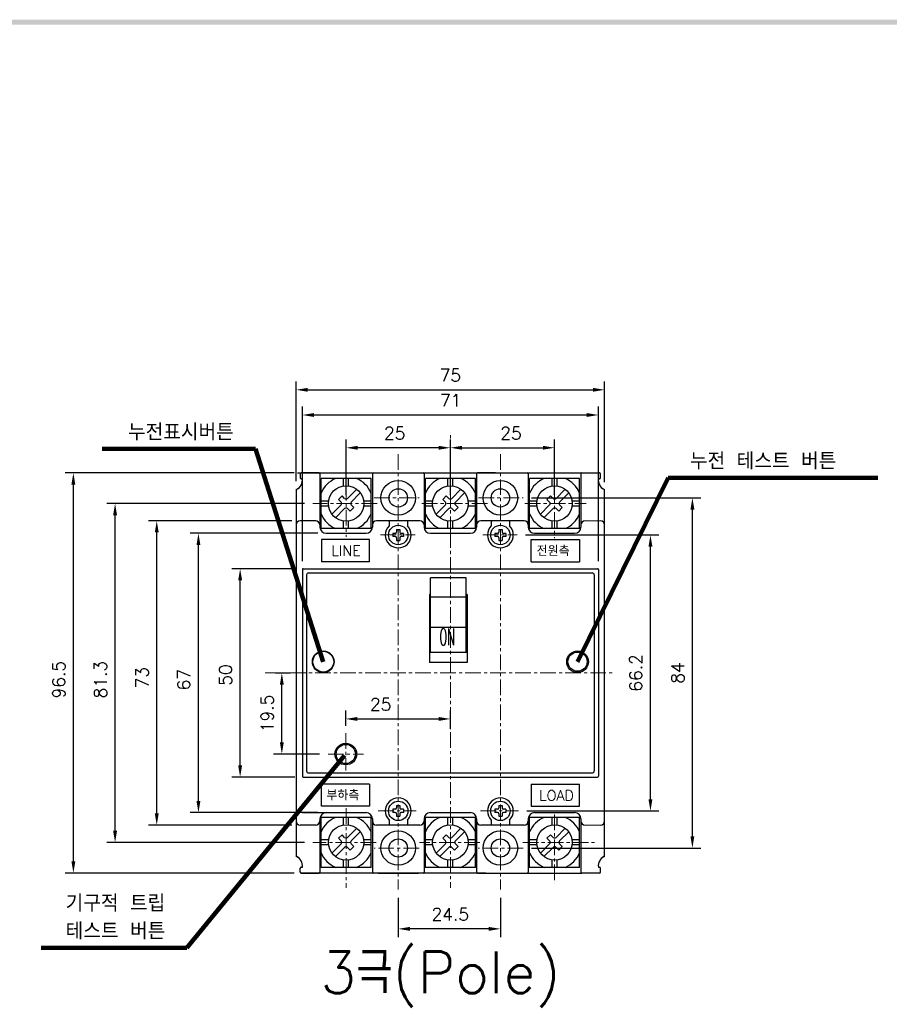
# Model space of a CAD drawing. Extents: x 2148 to 5472, y -907 to 1378.
# Tile 5 of 6: x 4883 to 5092, y 1137 to 1374. Entities that reach past the tile are written whole.
import ezdxf

# ---------------------------------------------------------------- set-up
doc = ezdxf.new("R2010")
doc.units = 0
doc.header["$LTSCALE"] = 3
doc.header["$MEASUREMENT"] = 0
doc.linetypes.add('CENTER', pattern=[2, 1.25, -0.25, 0.25, -0.25])
doc.layers.get('Defpoints').update_dxf_attribs({"linetype": 'CONTINUOUS'})
for name, color, linetype in [('cen', 1, 'CENTER'), ('Device', 7, 'CONTINUOUS'), ('di', 3, 'CONTINUOUS'), ('dwg', 7, 'CONTINUOUS')]:
    doc.layers.add(name, color=color, linetype=linetype)
doc.styles.add('KIM', font='ROMANS.shx', dxfattribs={"height": 5, "bigfont": 'GSG1.shx'})
doc.styles.get("Standard").update_dxf_attribs({"font": 'romans.shx', "height": 3, "bigfont": 'ghs.shx'})
doc.dimstyles.get("Standard").update_dxf_attribs({"dimtxt": 0.18, "dimasz": 0.18, "dimexe": 0.18, "dimexo": 0.0625, "dimgap": 0.09, "dimtad": 0, "dimtih": 1, "dimtoh": 1, "dimdec": 4, "dimzin": 0, "dimdsep": 46, "dimtxsty": 'Standard', "dimcen": 0.09, "dimadec": 0, "dimazin": 0, "dimtfac": 1, "dimtdec": 4, "dimtofl": 0, "dimtmove": 0, "dimatfit": 3, "dimfxl": 0, "dimtolj": 1, "dimtzin": 0, "dimarcsym": 0})
doc.dimstyles.new('STANDARD$0', dxfattribs={"dimtxt": 5, "dimasz": 5, "dimexe": 1, "dimexo": 2, "dimgap": 2, "dimtad": 1, "dimdec": 4, "dimzin": 12, "dimdsep": 46, "dimtxsty": 'KIM', "dimcen": -1, "dimdle": 0.1, "dimadec": 0, "dimazin": 0, "dimtfac": 1, "dimtdec": 4, "dimtmove": 0, "dimatfit": 3, "dimfxl": 0, "dimtolj": 1, "dimtzin": 0, "dimarcsym": 0})

# ---------------------------------------------------------------- blocks, each defined once
blk = doc.blocks.new('*D145')
at = {"layer": 'Defpoints', "color": 0}
for p in [(5023.79, 1284.79), (4949.79, 1260.86), (5023.79, 1260.67)]:
    blk.add_point(p, dxfattribs=at)
at = {"layer": 'di'}
for p, q in [((4949.79, 1262.86), (4949.79, 1286.79)), ((5023.79, 1262.67), (5023.79, 1286.79)), ((4952.59, 1284.79), (5020.99, 1284.79))]:
    blk.add_line(p, q, dxfattribs=at)
for points in [[(4952.59, 1285.26), (4952.59, 1284.33), (4949.79, 1284.79)], [(5020.99, 1285.26), (5020.99, 1284.33), (5023.79, 1284.79)]]:
    blk.add_solid(points, dxfattribs=at)
at = {"layer": 'di', "insert": (4986.79, 1288.29), "char_height": 3, "attachment_point": 5}
blk.add_mtext('\\A1;75', dxfattribs=at)
blk = doc.blocks.new('*D146')
at = {"layer": 'Defpoints', "color": 0}
for p in [(5022.29, 1278.75), (4951.29, 1241.66), (5022.29, 1241.66)]:
    blk.add_point(p, dxfattribs=at)
at = {"layer": 'di'}
for p, q in [((4951.29, 1243.66), (4951.29, 1280.75)), ((5022.29, 1243.66), (5022.29, 1280.75)), ((4954.09, 1278.75), (5019.49, 1278.75))]:
    blk.add_line(p, q, dxfattribs=at)
for points in [[(4954.09, 1279.21), (4954.09, 1278.28), (4951.29, 1278.75)], [(5019.49, 1279.21), (5019.49, 1278.28), (5022.29, 1278.75)]]:
    blk.add_solid(points, dxfattribs=at)
at = {"layer": 'di', "insert": (4986.89, 1282.25), "char_height": 3, "attachment_point": 5}
blk.add_mtext('\\A1;71', dxfattribs=at)
blk = doc.blocks.new('*D147')
at = {"layer": 'Defpoints', "color": 0}
for p in [(5011.79, 1270.89), (4986.79, 1270.07), (5011.79, 1257.51)]:
    blk.add_point(p, dxfattribs=at)
at = {"layer": 'di'}
for p, q in [((4986.79, 1272.07), (4986.79, 1272.89)), ((4989.59, 1270.89), (5008.99, 1270.89)), ((5011.79, 1259.51), (5011.79, 1272.89))]:
    blk.add_line(p, q, dxfattribs=at)
for points in [[(4989.59, 1271.35), (4989.59, 1270.42), (4986.79, 1270.89)], [(5008.99, 1271.35), (5008.99, 1270.42), (5011.79, 1270.89)]]:
    blk.add_solid(points, dxfattribs=at)
at = {"layer": 'di', "insert": (5001.34, 1274.39), "char_height": 3, "attachment_point": 5}
blk.add_mtext('\\A1;25', dxfattribs=at)
blk = doc.blocks.new('*D148')
at = {"layer": 'Defpoints', "color": 0}
for p in [(4961.79, 1270.88), (4961.79, 1257.51), (4986.79, 1257.51)]:
    blk.add_point(p, dxfattribs=at)
at = {"layer": 'di'}
for p, q in [((4961.79, 1259.51), (4961.79, 1272.88)), ((4983.99, 1270.88), (4964.59, 1270.88)), ((4986.79, 1259.51), (4986.79, 1272.88))]:
    blk.add_line(p, q, dxfattribs=at)
for points in [[(4964.59, 1271.35), (4964.59, 1270.41), (4961.79, 1270.88)], [(4983.99, 1271.35), (4983.99, 1270.41), (4986.79, 1270.88)]]:
    blk.add_solid(points, dxfattribs=at)
at = {"layer": 'di', "insert": (4973.44, 1274.38), "char_height": 3, "attachment_point": 5}
blk.add_mtext('\\A1;25', dxfattribs=at)
blk = doc.blocks.new('*D159')
at = {"layer": 'Defpoints', "color": 0}
for p in [(4926.37, 1250.36), (4956.99, 1250.36), (4956.99, 1183.36)]:
    blk.add_point(p, dxfattribs=at)
at = {"layer": 'di'}
for p, q in [((4954.99, 1250.36), (4924.37, 1250.36)), ((4926.37, 1186.16), (4926.37, 1247.56)), ((4954.99, 1183.36), (4924.37, 1183.36))]:
    blk.add_line(p, q, dxfattribs=at)
for points in [[(4925.9, 1247.56), (4926.84, 1247.56), (4926.37, 1250.36)], [(4925.9, 1186.16), (4926.84, 1186.16), (4926.37, 1183.36)]]:
    blk.add_solid(points, dxfattribs=at)
at = {"layer": 'di', "insert": (4922.87, 1215.25), "char_height": 3, "attachment_point": 5, "rotation": 90}
blk.add_mtext('\\A1;67', dxfattribs=at)
blk = doc.blocks.new('*D160')
at = {"layer": 'Defpoints', "color": 0}
for p in [(4916.37, 1253.36), (4950.79, 1253.36), (4950.79, 1180.36)]:
    blk.add_point(p, dxfattribs=at)
at = {"layer": 'di'}
for p, q in [((4948.79, 1253.36), (4914.37, 1253.36)), ((4916.37, 1183.16), (4916.37, 1250.56)), ((4948.79, 1180.36), (4914.37, 1180.36))]:
    blk.add_line(p, q, dxfattribs=at)
for points in [[(4915.9, 1250.56), (4916.84, 1250.56), (4916.37, 1253.36)], [(4915.9, 1183.16), (4916.84, 1183.16), (4916.37, 1180.36)]]:
    blk.add_solid(points, dxfattribs=at)
at = {"layer": 'di', "insert": (4912.87, 1215.72), "char_height": 3, "attachment_point": 5, "rotation": 90}
blk.add_mtext('\\A1;73', dxfattribs=at)
blk = doc.blocks.new('*D161')
at = {"layer": 'Defpoints', "color": 0}
for p in [(4936.37, 1241.86), (4951.49, 1241.86), (4951.49, 1191.86)]:
    blk.add_point(p, dxfattribs=at)
at = {"layer": 'di'}
for p, q in [((4949.49, 1241.86), (4934.37, 1241.86)), ((4936.37, 1194.66), (4936.37, 1239.06)), ((4949.49, 1191.86), (4934.37, 1191.86))]:
    blk.add_line(p, q, dxfattribs=at)
for points in [[(4935.9, 1239.06), (4936.84, 1239.06), (4936.37, 1241.86)], [(4935.9, 1194.66), (4936.84, 1194.66), (4936.37, 1191.86)]]:
    blk.add_solid(points, dxfattribs=at)
at = {"layer": 'di', "insert": (4932.87, 1216.38), "char_height": 3, "attachment_point": 5, "rotation": 90}
blk.add_mtext('\\A1;50', dxfattribs=at)
blk = doc.blocks.new('*D162')
at = {"layer": 'Defpoints', "color": 0}
for p in [(4896.37, 1264.86), (4951.29, 1264.86), (4951.29, 1168.86)]:
    blk.add_point(p, dxfattribs=at)
at = {"layer": 'di'}
for p, q in [((4949.29, 1264.86), (4894.37, 1264.86)), ((4896.37, 1171.66), (4896.37, 1262.06)), ((4949.29, 1168.86), (4894.37, 1168.86))]:
    blk.add_line(p, q, dxfattribs=at)
for points in [[(4895.9, 1262.06), (4896.84, 1262.06), (4896.37, 1264.86)], [(4895.9, 1171.66), (4896.84, 1171.66), (4896.37, 1168.86)]]:
    blk.add_solid(points, dxfattribs=at)
at = {"layer": 'di', "insert": (4892.87, 1215.25), "char_height": 3, "attachment_point": 5, "rotation": 90}
blk.add_mtext('\\A1;96.5', dxfattribs=at)
blk = doc.blocks.new('*D163')
at = {"layer": 'Defpoints', "color": 0}
for p in [(4906.37, 1257.51), (4953.79, 1257.51), (4953.8, 1176.21)]:
    blk.add_point(p, dxfattribs=at)
at = {"layer": 'di'}
for p, q in [((4951.79, 1257.51), (4904.37, 1257.51)), ((4906.37, 1179.01), (4906.37, 1254.71)), ((4951.8, 1176.21), (4904.37, 1176.21))]:
    blk.add_line(p, q, dxfattribs=at)
for points in [[(4905.9, 1254.71), (4906.84, 1254.71), (4906.37, 1257.51)], [(4905.9, 1179.01), (4906.84, 1179.01), (4906.37, 1176.21)]]:
    blk.add_solid(points, dxfattribs=at)
at = {"layer": 'di', "insert": (4902.87, 1215.25), "char_height": 3, "attachment_point": 5, "rotation": 90}
blk.add_mtext('\\A1;81.3', dxfattribs=at)
blk = doc.blocks.new('*D164')
at = {"layer": 'Defpoints', "color": 0}
for p in [(4942.87, 1216.86), (4946.37, 1216.86), (4957.44, 1197.41)]:
    blk.add_point(p, dxfattribs=at)
at = {"layer": 'di'}
for p, q in [((4944.87, 1216.86), (4948.37, 1216.86)), ((4946.37, 1200.21), (4946.37, 1214.06)), ((4955.44, 1197.41), (4944.37, 1197.41))]:
    blk.add_line(p, q, dxfattribs=at)
for points in [[(4945.9, 1214.06), (4946.84, 1214.06), (4946.37, 1216.86)], [(4945.9, 1200.21), (4946.84, 1200.21), (4946.37, 1197.41)]]:
    blk.add_solid(points, dxfattribs=at)
at = {"layer": 'di', "insert": (4942.87, 1207.14), "char_height": 3, "attachment_point": 5, "rotation": 90}
blk.add_mtext('\\A1;19.5', dxfattribs=at)
blk = doc.blocks.new('*D165')
at = {"layer": 'Defpoints', "color": 0}
for p in [(4986.79, 1205.83), (4961.7, 1202.18), (4986.79, 1201.45)]:
    blk.add_point(p, dxfattribs=at)
at = {"layer": 'di'}
for p, q in [((4961.7, 1204.18), (4961.7, 1207.83)), ((4986.79, 1203.45), (4986.79, 1207.83)), ((4964.5, 1205.83), (4983.99, 1205.83))]:
    blk.add_line(p, q, dxfattribs=at)
for points in [[(4964.5, 1206.3), (4964.5, 1205.36), (4961.7, 1205.83)], [(4983.99, 1206.3), (4983.99, 1205.36), (4986.79, 1205.83)]]:
    blk.add_solid(points, dxfattribs=at)
at = {"layer": 'di', "insert": (4970.09, 1209.33), "char_height": 3, "attachment_point": 5}
blk.add_mtext('\\A1;25', dxfattribs=at)
blk = doc.blocks.new('*D166')
at = {"layer": 'Defpoints', "color": 0}
for p in [(5002.85, 1249.96), (5034.79, 1249.96), (5003.1, 1183.76)]:
    blk.add_point(p, dxfattribs=at)
at = {"layer": 'di'}
for p, q in [((5004.85, 1249.96), (5036.79, 1249.96)), ((5034.79, 1186.56), (5034.79, 1247.16)), ((5005.1, 1183.76), (5036.79, 1183.76))]:
    blk.add_line(p, q, dxfattribs=at)
for points in [[(5034.32, 1247.16), (5035.26, 1247.16), (5034.79, 1249.96)], [(5034.32, 1186.56), (5035.26, 1186.56), (5034.79, 1183.76)]]:
    blk.add_solid(points, dxfattribs=at)
at = {"layer": 'di', "insert": (5031.29, 1216.86), "char_height": 3, "attachment_point": 5, "rotation": 90}
blk.add_mtext('\\A1;66.2', dxfattribs=at)
blk = doc.blocks.new('*D167')
at = {"layer": 'Defpoints', "color": 0}
for p in [(5004.27, 1258.86), (5044.85, 1258.86), (5004.27, 1174.86)]:
    blk.add_point(p, dxfattribs=at)
at = {"layer": 'di'}
for p, q in [((5006.27, 1258.86), (5046.85, 1258.86)), ((5044.85, 1177.66), (5044.85, 1256.06)), ((5006.27, 1174.86), (5046.85, 1174.86))]:
    blk.add_line(p, q, dxfattribs=at)
for points in [[(5044.39, 1256.06), (5045.32, 1256.06), (5044.85, 1258.86)], [(5044.39, 1177.66), (5045.32, 1177.66), (5044.85, 1174.86)]]:
    blk.add_solid(points, dxfattribs=at)
at = {"layer": 'di', "insert": (5041.35, 1216.86), "char_height": 3, "attachment_point": 5, "rotation": 90}
blk.add_mtext('\\A1;84', dxfattribs=at)
blk = doc.blocks.new('*D168')
at = {"layer": 'Defpoints', "color": 0}
for p in [(4974.29, 1164.91), (4998.79, 1164.91), (4974.29, 1155.47)]:
    blk.add_point(p, dxfattribs=at)
at = {"layer": 'di'}
for p, q in [((4974.29, 1162.91), (4974.29, 1153.47)), ((4998.79, 1162.91), (4998.79, 1153.47)), ((4995.99, 1155.47), (4977.09, 1155.47))]:
    blk.add_line(p, q, dxfattribs=at)
for points in [[(4977.09, 1155.93), (4977.09, 1155), (4974.29, 1155.47)], [(4995.99, 1155.93), (4995.99, 1155), (4998.79, 1155.47)]]:
    blk.add_solid(points, dxfattribs=at)
at = {"layer": 'di', "insert": (4986.79, 1158.97), "char_height": 3, "attachment_point": 5}
blk.add_mtext('\\A1;24.5', dxfattribs=at)

msp = doc.modelspace()

# ---------------------------------------------------------------- linework, layer by layer
at = {"layer": 'cen', "lineweight": 5}
for p, q in [((4986.792, 1250.636), (4986.792, 1274.667)), ((4974.292, 1269.312), (4974.292, 1164.911)), ((4998.792, 1269.312), (4998.792, 1164.911)), ((4961.792, 1267.967), (4961.792, 1249.547)), ((5011.792, 1267.436), (5011.792, 1249.224)), ((4969.256, 1257.514), (4953.789, 1257.514)), ((4968.523, 1258.864), (4979.272, 1258.864)), ((4995.714, 1257.514), (4979.237, 1257.514)), ((4993.523, 1258.864), (5004.272, 1258.864)), ((5004.666, 1257.514), (5019.37, 1257.514)), ((4970.067, 1249.964), (4978.355, 1249.964)), ((4986.792, 1250.636), (4986.792, 1165.281)), ((4994.567, 1249.964), (5002.855, 1249.964)), ((4942.371, 1216.864), (5025.935, 1216.864)), ((4961.705, 1202.398), (4961.705, 1193.428)), ((4957.444, 1197.409), (4965.928, 1197.409)), ((4961.792, 1184.395), (4961.792, 1165.281)), ((4969.495, 1183.764), (4978.6, 1183.764)), ((4993.995, 1183.764), (5003.1, 1183.764)), ((5011.792, 1182.887), (5011.792, 1166.367)), ((4969.024, 1176.214), (4953.798, 1176.214)), ((4979.272, 1174.864), (4968.497, 1174.864)), ((4993.894, 1176.214), (4979.418, 1176.214)), ((5004.272, 1174.864), (4993.497, 1174.864)), ((5004.186, 1176.214), (5021.393, 1176.214))]:
    msp.add_line(p, q, dxfattribs=at)
at = {"layer": 'Device', "linetype": 'Continuous'}
for p, q in [((4950.092, 1264.864), (5022.492, 1264.864)), ((4950.792, 1264.664), (4950.792, 1263.664)), ((4950.792, 1264.564), (4950.792, 1263.764)), ((4955.292, 1264.864), (4950.992, 1264.864)), ((4955.492, 1264.664), (4955.492, 1251.864)), ((4967.292, 1264.864), (4980.292, 1264.864)), ((4968.092, 1264.664), (4968.092, 1251.864)), ((4980.492, 1264.664), (4980.492, 1251.864)), ((4993.092, 1264.664), (4993.092, 1251.864)), ((4997.592, 1264.864), (4993.292, 1264.864)), ((5005.492, 1264.664), (5005.492, 1251.864)), ((5018.092, 1264.664), (5018.092, 1251.864)), ((5022.792, 1263.664), (5022.792, 1264.664)), ((5022.792, 1263.764), (5022.792, 1264.564)), ((4950.992, 1263.464), (4951.292, 1263.464)), ((4951.292, 1263.464), (4951.092, 1263.464)), ((4955.792, 1251.514), (4955.792, 1263.514)), ((4967.792, 1263.514), (4955.792, 1263.514)), ((4961.192, 1261.722), (4961.192, 1263.514)), ((4962.392, 1261.722), (4962.392, 1263.514)), ((4967.792, 1251.514), (4967.792, 1263.514)), ((4980.792, 1251.514), (4980.792, 1263.514)), ((4992.792, 1263.514), (4980.792, 1263.514)), ((4986.192, 1261.722), (4986.192, 1263.514)), ((4987.392, 1261.722), (4987.392, 1263.514)), ((4992.792, 1251.514), (4992.792, 1263.514)), ((5005.792, 1251.514), (5005.792, 1263.514)), ((5017.792, 1263.514), (5005.792, 1263.514)), ((5011.192, 1261.722), (5011.192, 1263.514)), ((5012.392, 1261.722), (5012.392, 1263.514)), ((5017.792, 1251.514), (5017.792, 1263.514)), ((5022.592, 1263.464), (5022.292, 1263.464)), ((5022.292, 1263.464), (5022.492, 1263.464)), ((4949.792, 1260.864), (4949.792, 1172.864)), ((4949.792, 1260.672), (4949.792, 1173.057)), ((4960.802, 1259.353), (4959.953, 1258.504)), ((4961.438, 1258.717), (4960.802, 1259.353)), ((4964.343, 1260.914), (4962.145, 1258.717)), ((4965.191, 1260.065), (4962.994, 1257.868)), ((4985.802, 1259.353), (4984.953, 1258.504)), ((4986.438, 1258.717), (4985.802, 1259.353)), ((4989.343, 1260.914), (4987.145, 1258.717)), ((4990.191, 1260.065), (4987.994, 1257.868)), ((5010.802, 1259.353), (5009.953, 1258.504)), ((5011.438, 1258.717), (5010.802, 1259.353)), ((5014.343, 1260.914), (5012.145, 1258.717)), ((5015.191, 1260.065), (5012.994, 1257.868)), ((5023.792, 1172.864), (5023.792, 1260.864)), ((4957.584, 1258.114), (4955.792, 1258.114)), ((4957.584, 1256.914), (4955.792, 1256.914)), ((4960.59, 1257.161), (4958.392, 1254.964)), ((4960.59, 1257.868), (4959.953, 1258.504)), ((4963.63, 1256.525), (4962.994, 1257.161)), ((4967.792, 1258.114), (4965.999, 1258.114)), ((4967.792, 1256.914), (4965.999, 1256.914)), ((4982.584, 1258.114), (4980.792, 1258.114)), ((4982.584, 1256.914), (4980.792, 1256.914)), ((4985.59, 1257.161), (4983.392, 1254.964)), ((4985.59, 1257.868), (4984.953, 1258.504)), ((4988.63, 1256.525), (4987.994, 1257.161)), ((4992.792, 1258.114), (4990.999, 1258.114)), ((4992.792, 1256.914), (4990.999, 1256.914)), ((5007.584, 1258.114), (5005.792, 1258.114)), ((5007.584, 1256.914), (5005.792, 1256.914)), ((5010.59, 1257.161), (5008.392, 1254.964)), ((5010.59, 1257.868), (5009.953, 1258.504)), ((5013.63, 1256.525), (5012.994, 1257.161)), ((5017.792, 1258.114), (5015.999, 1258.114)), ((5017.792, 1256.914), (5015.999, 1256.914)), ((4961.438, 1256.312), (4959.241, 1254.115)), ((4962.782, 1255.676), (4962.145, 1256.312)), ((4963.63, 1256.525), (4962.782, 1255.676)), ((4986.438, 1256.312), (4984.241, 1254.115)), ((4987.782, 1255.676), (4987.145, 1256.312)), ((4988.63, 1256.525), (4987.782, 1255.676)), ((5011.438, 1256.312), (5009.241, 1254.115)), ((5012.782, 1255.676), (5012.145, 1256.312)), ((5013.63, 1256.525), (5012.782, 1255.676)), ((4949.792, 1252.364), (4949.792, 1181.364)), ((4954.492, 1253.364), (4950.792, 1253.364)), ((4955.492, 1252.364), (4955.492, 1251.864)), ((4961.192, 1251.514), (4961.192, 1253.307)), ((4962.392, 1251.514), (4962.392, 1253.307)), ((4968.092, 1252.364), (4968.092, 1251.864)), ((4979.492, 1253.364), (4969.092, 1253.364)), ((4972.092, 1253.364), (4972.092, 1252.149)), ((4976.492, 1253.364), (4976.492, 1252.149)), ((4980.492, 1252.364), (4980.492, 1251.864)), ((4986.192, 1251.514), (4986.192, 1253.307)), ((4987.392, 1251.514), (4987.392, 1253.307)), ((4993.092, 1252.364), (4993.092, 1251.864)), ((5004.492, 1253.364), (4994.092, 1253.364)), ((4996.592, 1253.364), (4996.592, 1252.149)), ((5000.992, 1253.364), (5000.992, 1252.149)), ((5005.492, 1252.364), (5005.492, 1251.864)), ((5011.192, 1251.514), (5011.192, 1253.307)), ((5012.392, 1251.514), (5012.392, 1253.307)), ((5018.092, 1252.364), (5018.092, 1251.864)), ((5023.792, 1181.364), (5023.792, 1252.364)), ((4967.792, 1251.514), (4955.792, 1251.514)), ((4956.992, 1250.364), (4966.592, 1250.364)), ((4972.996, 1250.353), (4972.996, 1249.576)), ((4973.579, 1250.353), (4972.996, 1250.353)), ((4973.903, 1251.26), (4973.903, 1250.677)), ((4973.903, 1251.26), (4974.681, 1251.26)), ((4974.681, 1251.26), (4974.681, 1250.677)), ((4975.588, 1250.353), (4975.005, 1250.353)), ((4975.588, 1250.353), (4975.588, 1249.576)), ((4992.792, 1251.514), (4980.792, 1251.514)), ((4981.992, 1250.364), (4991.592, 1250.364)), ((4998.079, 1250.353), (4997.496, 1250.353)), ((4997.496, 1250.353), (4997.496, 1249.576)), ((4998.403, 1251.26), (4999.181, 1251.26)), ((4998.403, 1251.26), (4998.403, 1250.677)), ((4999.181, 1251.26), (4999.181, 1250.677)), ((5000.088, 1250.353), (4999.505, 1250.353)), ((5000.088, 1250.353), (5000.088, 1249.576)), ((5017.792, 1251.514), (5005.792, 1251.514)), ((5006.992, 1250.364), (5016.592, 1250.364)), ((4955.845, 1248.849), (4955.845, 1243.509)), ((4967.387, 1248.849), (4955.845, 1248.849)), ((4967.387, 1243.509), (4967.387, 1248.849)), ((4973.579, 1249.576), (4972.996, 1249.576)), ((4973.903, 1249.252), (4973.903, 1248.668)), ((4973.903, 1248.668), (4974.681, 1248.668)), ((4974.681, 1249.252), (4974.681, 1248.668)), ((4975.588, 1249.576), (4975.005, 1249.576)), ((4998.079, 1249.576), (4997.496, 1249.576)), ((4998.403, 1249.252), (4998.403, 1248.668)), ((4998.403, 1248.668), (4999.181, 1248.668)), ((4999.181, 1249.252), (4999.181, 1248.668)), ((5000.088, 1249.576), (4999.505, 1249.576)), ((5006.197, 1243.509), (5006.197, 1248.849)), ((5006.197, 1248.849), (5017.738, 1248.849)), ((5017.738, 1248.849), (5017.738, 1243.509)), ((4967.387, 1243.509), (4955.845, 1243.509)), ((5006.197, 1243.509), (5017.738, 1243.509)), ((4951.292, 1241.664), (4951.292, 1192.064)), ((4951.292, 1241.664), (4951.292, 1192.064)), ((4951.492, 1241.864), (5022.092, 1241.864)), ((4951.492, 1241.864), (4997.092, 1241.864)), ((4952.292, 1240.364), (4952.292, 1193.364)), ((4952.792, 1240.864), (5020.792, 1240.864)), ((5021.292, 1240.364), (5021.292, 1193.364)), ((5022.292, 1241.664), (5022.292, 1192.064)), ((5022.292, 1241.664), (5022.292, 1192.064)), ((4981.992, 1221.864), (4981.992, 1239.666)), ((4990.592, 1239.666), (4981.992, 1239.666)), ((4990.592, 1221.864), (4990.592, 1239.666)), ((4981.792, 1235.696), (4981.792, 1219.385)), ((4981.992, 1235.696), (4981.792, 1235.696)), ((4990.792, 1235.696), (4990.592, 1235.696)), ((4990.792, 1235.696), (4990.792, 1219.385)), ((4981.792, 1234.264), (4981.992, 1234.264)), ((4981.792, 1234.264), (4981.992, 1234.264)), ((4990.592, 1235.083), (4981.992, 1235.083)), ((4990.592, 1234.264), (4990.792, 1234.264)), ((4990.592, 1234.264), (4990.792, 1234.264)), ((4981.992, 1227.881), (4990.592, 1227.881)), ((4981.792, 1221.864), (4990.792, 1221.864)), ((4981.792, 1221.864), (4990.792, 1221.864)), ((4990.792, 1219.385), (4981.792, 1219.385)), ((4951.492, 1191.864), (5022.092, 1191.864)), ((4951.492, 1191.864), (4997.092, 1191.864)), ((4952.792, 1192.864), (5020.792, 1192.864)), ((4955.845, 1184.88), (4955.845, 1190.22)), ((4967.387, 1190.22), (4955.845, 1190.22)), ((4967.387, 1190.22), (4967.387, 1184.88)), ((5006.197, 1190.22), (5006.197, 1184.88)), ((5006.197, 1190.22), (5017.738, 1190.22)), ((5017.738, 1184.88), (5017.738, 1190.22)), ((4967.387, 1184.88), (4955.845, 1184.88)), ((4972.996, 1184.153), (4972.996, 1183.376)), ((4973.579, 1184.153), (4972.996, 1184.153)), ((4973.903, 1185.06), (4973.903, 1184.477)), ((4973.903, 1185.06), (4974.681, 1185.06)), ((4974.681, 1185.06), (4974.681, 1184.477)), ((4975.588, 1184.153), (4975.005, 1184.153)), ((4975.588, 1184.153), (4975.588, 1183.376)), ((4998.079, 1184.153), (4997.496, 1184.153)), ((4997.496, 1184.153), (4997.496, 1183.376)), ((4998.403, 1185.06), (4999.181, 1185.06)), ((4998.403, 1185.06), (4998.403, 1184.477)), ((4999.181, 1185.06), (4999.181, 1184.477)), ((5000.088, 1184.153), (4999.505, 1184.153)), ((5000.088, 1184.153), (5000.088, 1183.376)), ((5006.197, 1184.88), (5017.738, 1184.88)), ((4951.292, 1183.364), (4966.592, 1183.364)), ((4955.492, 1181.864), (4955.492, 1169.064)), ((4955.492, 1181.864), (4955.492, 1181.364)), ((4955.792, 1170.214), (4955.792, 1182.214)), ((4967.792, 1182.214), (4955.792, 1182.214)), ((4956.992, 1183.364), (4966.592, 1183.364)), ((4961.192, 1180.422), (4961.192, 1182.214)), ((4962.392, 1180.422), (4962.392, 1182.214)), ((4967.792, 1170.214), (4967.792, 1182.214)), ((4968.092, 1181.864), (4968.092, 1169.064)), ((4968.092, 1181.864), (4968.092, 1181.364)), ((4972.092, 1181.58), (4972.092, 1180.364)), ((4973.579, 1183.376), (4972.996, 1183.376)), ((4973.903, 1183.052), (4973.903, 1182.468)), ((4973.903, 1182.468), (4974.681, 1182.468)), ((4974.681, 1183.052), (4974.681, 1182.468)), ((4975.588, 1183.376), (4975.005, 1183.376)), ((4976.492, 1181.58), (4976.492, 1180.364)), ((4980.492, 1181.864), (4980.492, 1169.064)), ((4980.492, 1181.864), (4980.492, 1181.364)), ((4980.792, 1170.214), (4980.792, 1182.214)), ((4992.792, 1182.214), (4980.792, 1182.214)), ((4981.992, 1183.364), (4991.592, 1183.364)), ((4986.192, 1180.422), (4986.192, 1182.214)), ((4987.392, 1180.422), (4987.392, 1182.214)), ((4992.792, 1170.214), (4992.792, 1182.214)), ((4993.092, 1181.864), (4993.092, 1169.064)), ((4993.092, 1181.864), (4993.092, 1181.364)), ((4996.592, 1181.58), (4996.592, 1180.364)), ((4998.079, 1183.376), (4997.496, 1183.376)), ((4998.403, 1183.052), (4998.403, 1182.468)), ((4998.403, 1182.468), (4999.181, 1182.468)), ((4999.181, 1183.052), (4999.181, 1182.468)), ((5000.088, 1183.376), (4999.505, 1183.376)), ((5000.992, 1181.58), (5000.992, 1180.364)), ((5005.492, 1181.864), (5005.492, 1169.064)), ((5005.492, 1181.864), (5005.492, 1181.364)), ((5005.792, 1170.214), (5005.792, 1182.214)), ((5017.792, 1182.214), (5005.792, 1182.214)), ((5006.992, 1183.364), (5016.592, 1183.364)), ((5011.192, 1180.422), (5011.192, 1182.214)), ((5012.392, 1180.422), (5012.392, 1182.214)), ((5017.792, 1170.214), (5017.792, 1182.214)), ((5018.092, 1181.864), (5018.092, 1169.064)), ((5018.092, 1181.864), (5018.092, 1181.364)), ((4954.492, 1180.364), (4950.792, 1180.364)), ((4964.343, 1179.614), (4962.145, 1177.417)), ((4965.191, 1178.765), (4962.994, 1176.568)), ((4979.492, 1180.364), (4969.092, 1180.364)), ((4989.343, 1179.614), (4987.145, 1177.417)), ((4990.191, 1178.765), (4987.994, 1176.568)), ((5004.492, 1180.364), (4994.092, 1180.364)), ((5014.343, 1179.614), (5012.145, 1177.417)), ((5015.191, 1178.765), (5012.994, 1176.568)), ((4957.584, 1176.814), (4955.792, 1176.814)), ((4960.802, 1178.053), (4959.953, 1177.204)), ((4960.59, 1176.568), (4959.953, 1177.204)), ((4961.438, 1177.417), (4960.802, 1178.053)), ((4967.792, 1176.814), (4965.999, 1176.814)), ((4982.584, 1176.814), (4980.792, 1176.814)), ((4985.802, 1178.053), (4984.953, 1177.204)), ((4985.59, 1176.568), (4984.953, 1177.204)), ((4986.438, 1177.417), (4985.802, 1178.053)), ((4992.792, 1176.814), (4990.999, 1176.814)), ((5007.584, 1176.814), (5005.792, 1176.814)), ((5010.802, 1178.053), (5009.953, 1177.204)), ((5010.59, 1176.568), (5009.953, 1177.204)), ((5011.438, 1177.417), (5010.802, 1178.053)), ((5017.792, 1176.814), (5015.999, 1176.814)), ((4957.584, 1175.614), (4955.792, 1175.614)), ((4960.59, 1175.861), (4958.392, 1173.664)), ((4961.438, 1175.012), (4959.241, 1172.815)), ((4962.782, 1174.376), (4962.145, 1175.012)), ((4963.63, 1175.225), (4962.782, 1174.376)), ((4963.63, 1175.225), (4962.994, 1175.861)), ((4967.792, 1175.614), (4965.999, 1175.614)), ((4982.584, 1175.614), (4980.792, 1175.614)), ((4985.59, 1175.861), (4983.392, 1173.664)), ((4986.438, 1175.012), (4984.241, 1172.815)), ((4987.782, 1174.376), (4987.145, 1175.012)), ((4988.63, 1175.225), (4987.782, 1174.376)), ((4988.63, 1175.225), (4987.994, 1175.861)), ((4992.792, 1175.614), (4990.999, 1175.614)), ((5007.584, 1175.614), (5005.792, 1175.614)), ((5010.59, 1175.861), (5008.392, 1173.664)), ((5011.438, 1175.012), (5009.241, 1172.815)), ((5012.782, 1174.376), (5012.145, 1175.012)), ((5013.63, 1175.225), (5012.782, 1174.376)), ((5013.63, 1175.225), (5012.994, 1175.861)), ((5017.792, 1175.614), (5015.999, 1175.614)), ((4961.192, 1170.214), (4961.192, 1172.007)), ((4962.392, 1170.214), (4962.392, 1172.007)), ((4986.192, 1170.214), (4986.192, 1172.007)), ((4987.392, 1170.214), (4987.392, 1172.007)), ((5011.192, 1170.214), (5011.192, 1172.007)), ((5012.392, 1170.214), (5012.392, 1172.007)), ((4950.792, 1169.064), (4950.792, 1170.064)), ((4950.792, 1169.164), (4950.792, 1169.964)), ((4950.992, 1170.264), (4951.292, 1170.264)), ((4951.292, 1170.264), (4951.092, 1170.264)), ((4967.792, 1170.214), (4955.792, 1170.214)), ((4992.792, 1170.214), (4980.792, 1170.214)), ((5017.792, 1170.214), (5005.792, 1170.214)), ((5022.592, 1170.264), (5022.292, 1170.264)), ((5022.292, 1170.264), (5022.492, 1170.264)), ((5022.792, 1169.064), (5022.792, 1170.064)), ((5022.792, 1169.164), (5022.792, 1169.964)), ((4950.992, 1168.864), (4955.292, 1168.864)), ((4953.292, 1168.864), (4951.092, 1168.864)), ((4954.642, 1168.864), (4953.292, 1168.864)), ((4969.942, 1168.864), (4954.642, 1168.864)), ((4980.292, 1168.864), (4967.292, 1168.864)), ((4969.442, 1168.864), (4979.142, 1168.864)), ((4993.942, 1168.864), (4978.642, 1168.864)), ((4993.292, 1168.864), (5018.292, 1168.864)), ((4995.292, 1168.864), (4993.942, 1168.864)), ((5022.492, 1168.864), (5018.292, 1168.864))]:
    msp.add_line(p, q, dxfattribs=at)
at = {"layer": 'Device', "lineweight": 5}
for p, q in [((5019.092, 1253.364), (5022.792, 1253.364)), ((5019.092, 1180.364), (5022.792, 1180.364))]:
    msp.add_line(p, q, dxfattribs=at)
at = {"layer": 'Device', "linetype": 'Continuous'}
for centre, radius in [((4961.792, 1257.514), 4.25), ((4974.292, 1258.864), 4.15), ((4974.292, 1258.864), 4.15), ((4986.792, 1257.514), 4.25), ((4998.792, 1258.864), 4.15), ((4998.792, 1258.864), 4.15), ((5011.792, 1257.514), 4.25), ((4974.292, 1258.864), 2.2), ((4998.792, 1258.864), 2.2), ((4974.292, 1249.964), 2.33), ((4998.792, 1249.964), 2.33), ((4956.31, 1219.564), 2.6), ((4956.31, 1219.564), 2.5), ((5017.31, 1219.564), 2.6), ((5017.31, 1219.564), 2.3), ((4961.705, 1197.409), 2.6), ((4961.705, 1197.409), 2.3), ((4974.292, 1183.764), 2.33), ((4998.792, 1183.764), 2.33), ((4961.792, 1176.214), 4.25), ((4974.292, 1174.864), 4.15), ((4974.292, 1174.864), 4.15), ((4986.792, 1176.214), 4.25), ((4998.792, 1174.864), 4.15), ((4998.792, 1174.864), 4.15), ((5011.792, 1176.214), 4.25), ((4974.292, 1174.864), 2.2), ((4998.792, 1174.864), 2.2)]:
    msp.add_circle(centre, radius, dxfattribs=at)
for centre, radius, start, end in [((4950.992, 1264.664), 0.2, 90, 180), ((4951.092, 1264.564), 0.3, 90, 180), ((4951.092, 1263.764), 0.3, 180, 270), ((4955.292, 1264.664), 0.2, 0, 90), ((4968.292, 1264.664), 0.2, 90, 180), ((4980.292, 1264.664), 0.2, 0, 90), ((4993.292, 1264.664), 0.2, 90, 180), ((5005.292, 1264.664), 0.2, 0, 90), ((5018.292, 1264.664), 0.2, 90, 180), ((5022.492, 1264.564), 0.3, 0, 90), ((5022.492, 1263.764), 0.3, 270, 0), ((5022.592, 1264.664), 0.2, 0, 90), ((4948.81, 1263.164), 2.5, 293.12459, 6.91213), ((4948.848, 1263.142), 2.465, 296.73831, 7.51836), ((4950.992, 1263.664), 0.2, 180, 270), ((4961.792, 1257.514), 6.5, 112.61986, 157.38014), ((4961.792, 1257.514), 6.5, 22.61986, 67.38014), ((4986.792, 1257.514), 6.5, 112.61986, 157.38014), ((4986.792, 1257.514), 6.5, 22.61986, 67.38014), ((5011.792, 1257.514), 6.5, 112.61986, 157.38014), ((5011.792, 1257.514), 6.5, 22.61986, 67.38014), ((5024.736, 1263.142), 2.465, 172.48164, 243.26169), ((5024.774, 1263.164), 2.5, 173.08787, 246.87541), ((5022.592, 1263.664), 0.2, 270, 0), ((4950.092, 1260.672), 0.3, 116.73831, 180), ((5023.492, 1260.672), 0.3, 0, 63.26169), ((4960.236, 1257.514), 0.5, 315, 45), ((4961.792, 1259.07), 0.5, 225, 315), ((4963.347, 1257.514), 0.5, 135, 225), ((4985.236, 1257.514), 0.5, 315, 45), ((4986.792, 1259.07), 0.5, 225, 315), ((4988.347, 1257.514), 0.5, 135, 225), ((5010.236, 1257.514), 0.5, 315, 45), ((5011.792, 1259.07), 0.5, 225, 315), ((5013.347, 1257.514), 0.5, 135, 225), ((4961.792, 1257.514), 6.5, 202.61986, 247.38014), ((4961.792, 1255.959), 0.5, 45, 135), ((4961.792, 1257.514), 6.5, 292.61986, 337.38014), ((4986.792, 1257.514), 6.5, 202.61986, 247.38014), ((4986.792, 1255.959), 0.5, 45, 135), ((4986.792, 1257.514), 6.5, 292.61986, 337.38014), ((5011.792, 1257.514), 6.5, 202.61986, 247.38014), ((5011.792, 1255.959), 0.5, 45, 135), ((5011.792, 1257.514), 6.5, 292.61986, 337.38014), ((4950.792, 1252.364), 1, 90, 180), ((4954.492, 1252.364), 1, 0, 90), ((4969.092, 1252.364), 1, 90, 180), ((4974.292, 1249.964), 3.1, 135.20868, 44.79132), ((4979.492, 1252.364), 1, 0, 90), ((4994.092, 1252.364), 1, 90, 180), ((4998.792, 1249.964), 3.1, 135.20868, 44.79132), ((5004.492, 1252.364), 1, 0, 90), ((5019.092, 1252.364), 1, 90, 180), ((5022.792, 1252.364), 1, 0, 90), ((4956.992, 1251.864), 1.5, 180, 270), ((4956.992, 1251.864), 1.5, 180, 270), ((4966.592, 1251.864), 1.5, 270, 0), ((4966.592, 1251.864), 1.5, 270, 0), ((4973.579, 1250.677), 0.324, 270, 0), ((4975.005, 1250.677), 0.324, 180, 270), ((4981.992, 1251.864), 1.5, 180, 270), ((4981.992, 1251.864), 1.5, 180, 270), ((4991.592, 1251.864), 1.5, 270, 0), ((4991.592, 1251.864), 1.5, 270, 0), ((4998.079, 1250.677), 0.324, 270, 0), ((4999.505, 1250.677), 0.324, 180, 270), ((5006.992, 1251.864), 1.5, 180, 270), ((5006.992, 1251.864), 1.5, 180, 270), ((5016.592, 1251.864), 1.5, 270, 0), ((5016.592, 1251.864), 1.5, 270, 0), ((4973.579, 1249.252), 0.324, 0, 90), ((4975.005, 1249.252), 0.324, 90, 180), ((4998.079, 1249.252), 0.324, 0, 90), ((4999.505, 1249.252), 0.324, 90, 180), ((4951.492, 1241.664), 0.2, 90, 180), ((4951.492, 1241.664), 0.2, 90, 180), ((4951.492, 1241.664), 0.2, 90, 180), ((4951.492, 1241.664), 0.2, 90, 180), ((4952.792, 1240.364), 0.5, 90, 180), ((5020.792, 1240.364), 0.5, 0, 90), ((5022.092, 1241.664), 0.2, 0, 90), ((5022.092, 1241.664), 0.2, 0, 90), ((4952.792, 1193.364), 0.5, 180, 270), ((5020.792, 1193.364), 0.5, 270, 0), ((4951.492, 1192.064), 0.2, 180, 270), ((4951.492, 1192.064), 0.2, 180, 270), ((5022.092, 1192.064), 0.2, 270, 0), ((5022.092, 1192.064), 0.2, 270, 0), ((4974.292, 1183.764), 3.1, 315.20868, 224.79132), ((4998.792, 1183.764), 3.1, 315.20868, 224.79132), ((4973.579, 1184.477), 0.324, 270, 0), ((4975.005, 1184.477), 0.324, 180, 270), ((4998.079, 1184.477), 0.324, 270, 0), ((4999.505, 1184.477), 0.324, 180, 270), ((4950.792, 1181.364), 1, 180, 270), ((4954.492, 1181.364), 1, 270, 0), ((4956.992, 1181.864), 1.5, 90, 180), ((4956.992, 1181.864), 1.5, 90, 180), ((4961.792, 1176.214), 6.5, 112.61986, 157.38014), ((4961.792, 1176.214), 6.5, 22.61986, 67.38014), ((4966.592, 1181.864), 1.5, 0, 90), ((4966.592, 1181.864), 1.5, 0, 90), ((4969.092, 1181.364), 1, 180, 270), ((4973.579, 1183.052), 0.324, 0, 90), ((4975.005, 1183.052), 0.324, 90, 180), ((4979.492, 1181.364), 1, 270, 0), ((4981.992, 1181.864), 1.5, 90, 180), ((4981.992, 1181.864), 1.5, 90, 180), ((4986.792, 1176.214), 6.5, 112.61986, 157.38014), ((4986.792, 1176.214), 6.5, 22.61986, 67.38014), ((4991.592, 1181.864), 1.5, 0, 90), ((4991.592, 1181.864), 1.5, 0, 90), ((4994.092, 1181.364), 1, 180, 270), ((4998.079, 1183.052), 0.324, 0, 90), ((4999.505, 1183.052), 0.324, 90, 180), ((5004.492, 1181.364), 1, 270, 0), ((5006.992, 1181.864), 1.5, 90, 180), ((5006.992, 1181.864), 1.5, 90, 180), ((5011.792, 1176.214), 6.5, 112.61986, 157.38014), ((5011.792, 1176.214), 6.5, 22.61986, 67.38014), ((5016.592, 1181.864), 1.5, 0, 90), ((5016.592, 1181.864), 1.5, 0, 90), ((5019.092, 1181.364), 1, 180, 270), ((5022.792, 1181.364), 1, 270, 0), ((4960.236, 1176.214), 0.5, 315, 45), ((4961.792, 1177.77), 0.5, 225, 315), ((4963.347, 1176.214), 0.5, 135, 225), ((4985.236, 1176.214), 0.5, 315, 45), ((4986.792, 1177.77), 0.5, 225, 315), ((4988.347, 1176.214), 0.5, 135, 225), ((5010.236, 1176.214), 0.5, 315, 45), ((5011.792, 1177.77), 0.5, 225, 315), ((5013.347, 1176.214), 0.5, 135, 225), ((4961.792, 1174.659), 0.5, 45, 135), ((4986.792, 1174.659), 0.5, 45, 135), ((5011.792, 1174.659), 0.5, 45, 135), ((4950.092, 1173.057), 0.3, 180, 243.26169), ((4948.81, 1170.565), 2.5, 353.08787, 66.87541), ((4948.848, 1170.587), 2.465, 352.48164, 63.26169), ((4961.792, 1176.214), 6.5, 202.61986, 247.38014), ((4961.792, 1176.214), 6.5, 292.61986, 337.38014), ((4986.792, 1176.214), 6.5, 202.61986, 247.38014), ((4986.792, 1176.214), 6.5, 292.61986, 337.38014), ((5011.792, 1176.214), 6.5, 202.61986, 247.38014), ((5011.792, 1176.214), 6.5, 292.61986, 337.38014), ((5024.736, 1170.587), 2.465, 116.73831, 187.51836), ((5024.774, 1170.565), 2.5, 113.12459, 186.91213), ((5023.492, 1173.057), 0.3, 296.73831, 0), ((4950.992, 1170.064), 0.2, 90, 180), ((4951.092, 1169.964), 0.3, 90, 180), ((5022.492, 1169.964), 0.3, 0, 90), ((5022.592, 1170.064), 0.2, 0, 90), ((4951.092, 1169.164), 0.3, 180, 270), ((4950.992, 1169.064), 0.2, 180, 270), ((4955.292, 1169.064), 0.2, 270, 0), ((4968.292, 1169.064), 0.2, 180, 270), ((4980.292, 1169.064), 0.2, 270, 0), ((4993.292, 1169.064), 0.2, 180, 270), ((5005.292, 1169.064), 0.2, 270, 0), ((5018.292, 1169.064), 0.2, 180, 270), ((5022.492, 1169.164), 0.3, 270, 0), ((5022.592, 1169.064), 0.2, 270, 0)]:
    msp.add_arc(centre, radius, start, end, dxfattribs=at)
at = {"layer": 'dwg'}
msp.add_trace([(4488.786, 1373.583), (4489.986, 1372.383), (5467.986, 1373.583), (5466.786, 1372.383)], dxfattribs=at)

# ---------------------------------------------------------------- texts
at = {"layer": 'Device', "linetype": 'Continuous', "width": 0.5}
msp.add_text('ON', height=4, dxfattribs=at).set_placement((4984.144, 1223.509))
at = {"layer": 'Device', "linetype": 'Continuous', "char_height": 2.5, "attachment_point": 1}
for s, insert in [('LINE', (4958.229, 1247.433)), ('전원측', (5007.488, 1247.406)), ('부하측', (4957.047, 1188.803)), ('LOAD', (5008.064, 1188.727))]:
    msp.add_mtext(s, dxfattribs=dict(at, insert=insert))
at = {"layer": 'di', "char_height": 4}
for s, insert, attachment_point in [('\\A1;누전표시버튼', (4934.856, 1272.627), 9), ('누전 테스트 버튼', (5044.256, 1265.691), 7), ('기구적 트립 \\P테스트 버튼', (4918.411, 1152.938), 9)]:
    msp.add_mtext(s, dxfattribs=dict(at, insert=insert, attachment_point=attachment_point))
at = {"layer": 'di', "insert": (4955.634, 1150.042), "char_height": 10, "width": 116.39597, "attachment_point": 1}
msp.add_mtext('{\\Fromans,hgs|c129;3극(Pole)}', dxfattribs=at)

# ---------------------------------------------------------------- dimensions: what is measured, and where the dimension line sits
at = {"layer": 'di'}
for base, p1, p2, angle, text, override, picture, middle in [((5023.792, 1284.793), (4949.792, 1260.864), (5023.792, 1260.672), 180, '75', {"dimtxt": 3, "dimasz": 2.8, "dimexe": 2, "dimdec": 2, "dimzin": 8, "dimtxsty": 'Standard', "dimcen": 0, "dimclrd": 256, "dimclre": 256, "dimclrt": 256, "dimadec": 2, "dimazin": 2, "dimtfac": 0.6, "dimtdec": 2, "dimtzin": 8, "dimlwd": 65535, "dimlwe": 65535, "dimarcsym": 1}, '*D145', (4986.792, 1284.793)), ((4896.371, 1264.864), (4951.292, 1168.864), (4951.292, 1264.864), 90, '96.5', {"dimtxt": 3, "dimasz": 2.8, "dimexe": 2, "dimdec": 2, "dimzin": 8, "dimtxsty": 'Standard', "dimcen": 0, "dimclrd": 256, "dimclre": 256, "dimclrt": 256, "dimadec": 2, "dimazin": 2, "dimtfac": 0.6, "dimtdec": 2, "dimtmove": 0, "dimtzin": 8, "dimlwd": 65535, "dimlwe": 65535, "dimarcsym": 1}, '*D162', (4896.371, 1215.251)), ((4906.371, 1257.514), (4953.798, 1176.214), (4953.789, 1257.514), 90, '81.3', {"dimtxt": 3, "dimasz": 2.8, "dimexe": 2, "dimdec": 2, "dimzin": 8, "dimtxsty": 'Standard', "dimcen": 0, "dimclrd": 256, "dimclre": 256, "dimclrt": 256, "dimadec": 2, "dimazin": 2, "dimtfac": 0.6, "dimtdec": 2, "dimtmove": 0, "dimtzin": 8, "dimlwd": 65535, "dimlwe": 65535, "dimarcsym": 1}, '*D163', (4906.371, 1215.251)), ((5044.854, 1258.864), (5004.272, 1174.864), (5004.272, 1258.864), 90, '84', {"dimtxt": 3, "dimasz": 2.8, "dimexe": 2, "dimdec": 2, "dimzin": 8, "dimtxsty": 'Standard', "dimcen": 0, "dimclrd": 256, "dimclre": 256, "dimclrt": 256, "dimadec": 2, "dimazin": 2, "dimtfac": 0.6, "dimtdec": 2, "dimtzin": 8, "dimlwd": 65535, "dimlwe": 65535, "dimarcsym": 1}, '*D167', (5044.854, 1216.864)), ((4926.371, 1250.364), (4956.992, 1183.364), (4956.992, 1250.364), 90, '67', {"dimtxt": 3, "dimasz": 2.8, "dimexe": 2, "dimdec": 2, "dimzin": 8, "dimtxsty": 'Standard', "dimcen": 0, "dimclrd": 256, "dimclre": 256, "dimclrt": 256, "dimadec": 2, "dimazin": 2, "dimtfac": 0.6, "dimtdec": 2, "dimtmove": 0, "dimtzin": 8, "dimlwd": 65535, "dimlwe": 65535, "dimarcsym": 1}, '*D159', (4926.371, 1215.251)), ((5034.791, 1249.964), (5003.1, 1183.764), (5002.855, 1249.964), 90, '66.2', {"dimtxt": 3, "dimasz": 2.8, "dimexe": 2, "dimdec": 2, "dimzin": 8, "dimtxsty": 'Standard', "dimcen": 0, "dimclrd": 256, "dimclre": 256, "dimclrt": 256, "dimadec": 2, "dimazin": 2, "dimtfac": 0.6, "dimtdec": 2, "dimtzin": 8, "dimlwd": 65535, "dimlwe": 65535, "dimarcsym": 1}, '*D166', (5034.791, 1216.864)), ((4946.371, 1216.864), (4957.444, 1197.409), (4942.871, 1216.864), 90, '19.5', {"dimtxt": 3, "dimasz": 2.8, "dimexe": 2, "dimdec": 2, "dimzin": 8, "dimtxsty": 'Standard', "dimcen": 0, "dimclrd": 256, "dimclre": 256, "dimclrt": 256, "dimadec": 2, "dimazin": 2, "dimtfac": 0.6, "dimtdec": 2, "dimtmove": 0, "dimtzin": 8, "dimlwd": 65535, "dimlwe": 65535, "dimarcsym": 1}, '*D164', (4946.371, 1207.137)), ((4986.792, 1205.831), (4961.705, 1202.184), (4986.792, 1201.455), 180, '25', {"dimtxt": 3, "dimasz": 2.8, "dimexe": 2, "dimdec": 2, "dimzin": 8, "dimtxsty": 'Standard', "dimcen": 0, "dimclrd": 256, "dimclre": 256, "dimclrt": 256, "dimadec": 2, "dimazin": 2, "dimtfac": 0.6, "dimtdec": 2, "dimtzin": 8, "dimlwd": 65535, "dimlwe": 65535, "dimarcsym": 1}, '*D165', (4970.086, 1205.831))]:
    dim = msp.add_linear_dim(base=base, p1=p1, p2=p2, angle=angle, text=text, dimstyle='STANDARD$0', override=override, dxfattribs=at)
    dim.commit()
    dim.dimension.update_dxf_attribs({"geometry": picture, "text_midpoint": middle, "dimtype": 160})
for base, p1, p2, angle, override, picture, middle in [((5022.292, 1278.748), (4951.292, 1241.664), (5022.292, 1241.664), 180, {"dimtxt": 3, "dimasz": 2.8, "dimexe": 2, "dimdec": 2, "dimzin": 8, "dimtxsty": 'Standard', "dimcen": 0, "dimclrd": 256, "dimclre": 256, "dimclrt": 256, "dimadec": 2, "dimazin": 2, "dimtfac": 0.6, "dimtdec": 2, "dimtzin": 8, "dimlwd": 65535, "dimlwe": 65535, "dimarcsym": 1}, '*D146', (4986.889, 1278.748)), ((4916.371, 1253.364), (4950.792, 1180.364), (4950.792, 1253.364), 90, {"dimtxt": 3, "dimasz": 2.8, "dimexe": 2, "dimdec": 2, "dimzin": 8, "dimtxsty": 'Standard', "dimcen": 0, "dimclrd": 256, "dimclre": 256, "dimclrt": 256, "dimadec": 2, "dimazin": 2, "dimtfac": 0.6, "dimtdec": 2, "dimtmove": 0, "dimtzin": 8, "dimlwd": 65535, "dimlwe": 65535, "dimarcsym": 1}, '*D160', (4916.371, 1215.721)), ((4936.371, 1241.864), (4951.492, 1191.864), (4951.492, 1241.864), 90, {"dimtxt": 3, "dimasz": 2.8, "dimexe": 2, "dimdec": 2, "dimzin": 8, "dimtxsty": 'Standard', "dimcen": 0, "dimclrd": 256, "dimclre": 256, "dimclrt": 256, "dimadec": 2, "dimazin": 2, "dimtfac": 0.6, "dimtdec": 2, "dimtmove": 0, "dimtzin": 8, "dimlwd": 65535, "dimlwe": 65535, "dimarcsym": 1}, '*D161', (4936.371, 1216.377))]:
    dim = msp.add_linear_dim(base=base, p1=p1, p2=p2, angle=angle, dimstyle='STANDARD$0', override=override, dxfattribs=at)
    dim.commit()
    dim.dimension.update_dxf_attribs({"geometry": picture, "text_midpoint": middle, "dimtype": 160})
for base, p1, p2, picture, middle in [((4961.792, 1270.881), (4986.792, 1257.514), (4961.792, 1257.514), '*D148', (4973.436, 1270.881)), ((5011.792, 1270.886), (4986.792, 1270.068), (5011.792, 1257.514), '*D147', (5001.344, 1270.886)), ((4974.292, 1155.466), (4998.792, 1164.911), (4974.292, 1164.911), '*D168', (4986.792, 1155.466))]:
    dim = msp.add_linear_dim(base=base, p1=p1, p2=p2, dimstyle='STANDARD$0', override={"dimtxt": 3, "dimasz": 2.8, "dimexe": 2, "dimdec": 2, "dimzin": 8, "dimtxsty": 'Standard', "dimcen": 0, "dimclrd": 256, "dimclre": 256, "dimclrt": 256, "dimadec": 2, "dimazin": 2, "dimtfac": 0.6, "dimtdec": 2, "dimtzin": 8, "dimlwd": 65535, "dimlwe": 65535, "dimarcsym": 1}, dxfattribs=at)
    dim.commit()
    dim.dimension.update_dxf_attribs({"geometry": picture, "text_midpoint": middle, "dimtype": 160})

# ---------------------------------------------------------------- leaders
at = {"layer": 'di', "annotation_type": 0, "has_hookline": 1}
for points, hookline_direction, text_width in [([(4956.31, 1219.564), (4940.056, 1270.627), (4936.856, 1270.627)], 1, 31.6), ([(5017.31, 1219.564), (5039.056, 1263.691), (5042.256, 1263.691)], 0, 45.067), ([(4961.373, 1197.068), (4923.611, 1150.938), (4920.411, 1150.938)], 1, 29.778)]:
    msp.add_leader(points, dimstyle='Standard', override={"dimtxt": 4, "dimasz": 3.2, "dimexe": 2, "dimexo": 2, "dimgap": 2, "dimtad": 1, "dimtih": 0, "dimtoh": 0, "dimdec": 2, "dimzin": 8, "dimcen": 0, "dimclrd": 256, "dimclre": 256, "dimclrt": 256, "dimadec": 2, "dimazin": 2, "dimtfac": 0.6, "dimtdec": 2, "dimtofl": 1, "dimtzin": 8, "dimlwd": 65535, "dimlwe": 65535, "dimarcsym": 1}, dxfattribs=dict(at, hookline_direction=hookline_direction, text_width=text_width))

doc.saveas('drawing.dxf')
